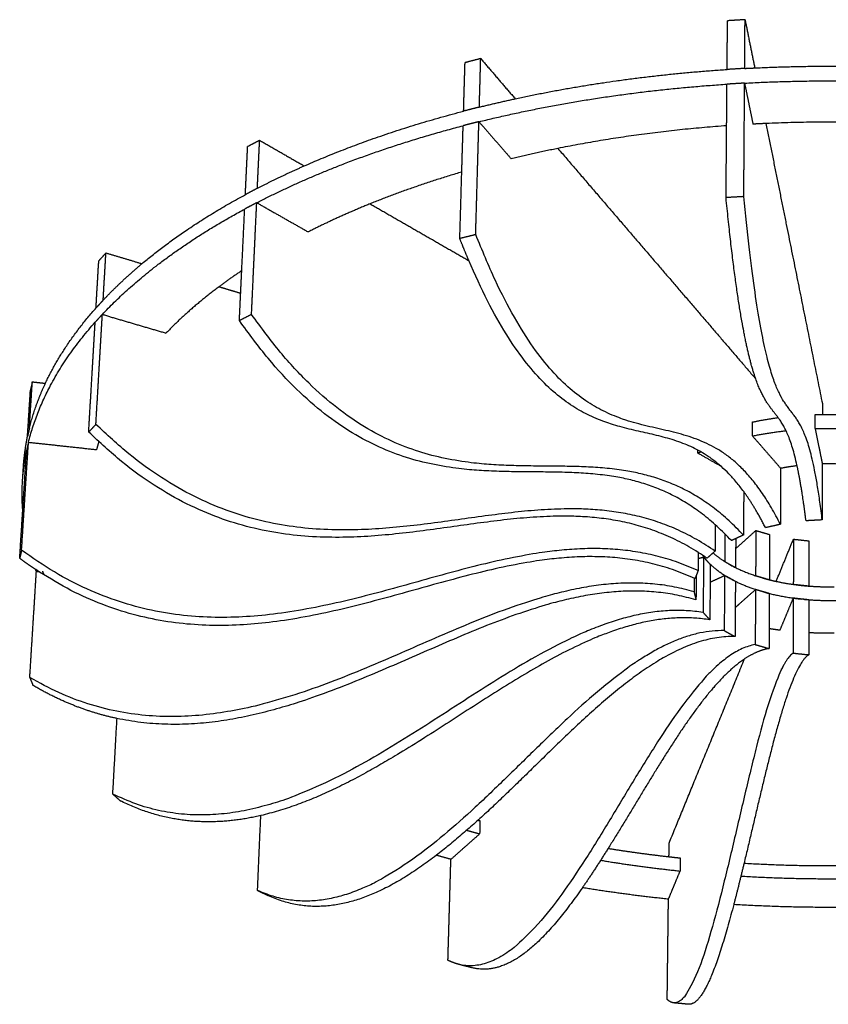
# Model space of a CAD drawing. Header units: feet. Extents: x 8592.21 to 8598.18, y 5277.47 to 5283.79.
# Tile 14 of 15: x 8595.83 to 8596.42, y 5282.83 to 5283.56. Entities that reach past the tile are written whole.
import ezdxf

# ---------------------------------------------------------------- set-up
doc = ezdxf.new("R2010")
doc.units = ezdxf.units.FT
doc.layers.add('MEDIDAS', color=7, linetype='Continuous', true_color=0xffffff)

# ---------------------------------------------------------------- blocks, each defined once
blk = doc.blocks.new('Drizzle_1.20_Iso')
at = {"layer": 'MEDIDAS', "color": 12, "lineweight": -3, "true_color": 0xc80000}
for points, weights, degree in [([(7788.493, 5316.108), (7788.503, 5317.312), (7788.513, 5318.512), (7788.523, 5319.71)], [498.000142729, 498.666809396, 499.333476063, 500.000142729], 3), ([(7789.819, 5319.788), (7789.171, 5319.749), (7788.523, 5319.71)], [499.891513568, 499.945828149, 500.000142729], 2), ([(7789.794, 5316.185), (7789.802, 5317.389), (7789.811, 5318.59), (7789.819, 5319.788)], [497.891513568, 498.558180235, 499.224846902, 499.891513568], 3), ([(7789.819, 5319.788), (7790.06, 5318.591), (7790.299, 5317.402), (7790.537, 5316.221)], [499.891513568, 501.568233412, 503.244953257, 504.921673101], 3), ([(7768.997, 5313.029), (7769.032, 5314.226), (7769.068, 5315.421), (7769.104, 5316.612)], [502.364841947, 503.031508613, 503.69817528, 504.364841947], 3), ([(7770.263, 5316.91), (7769.683, 5316.761), (7769.104, 5316.612)], [503.94214883, 504.153495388, 504.364841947], 2), ([(7770.161, 5313.324), (7770.195, 5314.523), (7770.229, 5315.718), (7770.263, 5316.91)], [501.94214883, 502.608815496, 503.275482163, 503.94214883], 3), ([(7770.263, 5316.91), (7771.119, 5315.914), (7771.97, 5314.923), (7772.816, 5313.938)], [503.94214883, 505.359314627, 506.776480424, 508.193646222], 3), ([(7772.814, 5313.938), (7780.362, 5315.576), (7788.489, 5316.106)], [428.810004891, 424.103600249, 427.3774012], 2), ([(7788.493, 5316.108), (7788.494, 5316.105), (7788.494, 5316.103)], [498.000142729, 498.003664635, 498.007186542], 2), ([(7789.794, 5316.183), (7789.144, 5316.144), (7788.494, 5316.106)], [497.894206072, 497.948517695, 498.002829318], 2), ([(7789.794, 5316.183), (7790.164, 5316.203), (7790.534, 5316.22)], [427.959049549, 428.138612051, 428.334926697], 2), ([(7790.534, 5316.22), (7799.07, 5316.624), (7807.481, 5315.774)], [428.334926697, 432.911035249, 446.589579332], 2), ([(7789.787, 5315.097), (7799.461, 5315.615), (7808.956, 5314.531)], [427.443326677, 432.178499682, 448.58347584], 2), ([(7770.131, 5312.242), (7778.865, 5314.394), (7788.48, 5315.019)], [430.247028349, 423.005260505, 426.862438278], 2), ([(7788.458, 5311.942), (7788.467, 5312.969), (7788.476, 5313.994), (7788.484, 5315.016)], [495.70721701, 496.270606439, 496.833995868, 497.397385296], 3), ([(7788.484, 5315.016), (7788.484, 5315.018), (7788.484, 5315.02), (7788.484, 5315.021)], [497.397385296, 497.398304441, 497.399223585, 497.400142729], 3), ([(7789.782, 5315.096), (7789.133, 5315.058), (7788.485, 5315.019)], [497.294588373, 497.348708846, 497.402829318], 2), ([(7788.713, 5315.035), (7788.711, 5315.035), (7788.709, 5315.035)], [497.381006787, 497.381176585, 497.381346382], 2), ([(7789.729, 5306.704), (7789.748, 5309.518), (7789.767, 5312.314), (7789.787, 5315.093)], [492.70389776, 494.232145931, 495.760394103, 497.288642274], 3), ([(7789.787, 5315.099), (7789.787, 5315.096), (7789.788, 5315.094)], [497.291513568, 497.29481967, 497.298125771], 2), ([(7789.787, 5315.097), (7789.943, 5314.333), (7790.098, 5313.573)], [497.294206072, 498.370859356, 499.447512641], 2), ([(7770.162, 5313.323), (7771.473, 5313.647), (7772.814, 5313.938)], [430.761940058, 429.656801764, 428.810004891], 2), ([(7757.2, 5308.971), (7762.626, 5311.363), (7768.998, 5313.027)], [450.504095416, 437.916155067, 431.80380816], 2), ([(7768.997, 5313.029), (7768.998, 5313.027), (7768.999, 5313.025)], [502.364841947, 502.367172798, 502.36950365], 2), ([(7770.162, 5313.323), (7769.58, 5313.175), (7768.998, 5313.027)], [501.944624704, 502.155960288, 502.367295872], 2), ([(7790.098, 5313.573), (7790.253, 5312.816), (7790.406, 5312.063)], [499.447512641, 500.524175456, 501.600838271], 2), ([(7770.131, 5312.242), (7769.948, 5312.195), (7769.764, 5312.149)], [501.344624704, 501.411209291, 501.477793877], 2), ([(7769.891, 5303.891), (7769.971, 5306.692), (7770.051, 5309.476), (7770.13, 5312.243)], [496.754533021, 498.283738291, 499.81294356, 501.34214883], 3), ([(7770.13, 5312.243), (7770.131, 5312.243), (7770.131, 5312.242)], [501.34214883, 501.343373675, 501.344598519], 2), ([(7770.131, 5312.242), (7770.732, 5311.552), (7771.331, 5310.864)], [501.344624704, 502.333612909, 503.322601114], 2), ([(7805.832, 5311.751), (7798.644, 5312.425), (7791.363, 5312.109)], [448.755325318, 436.279905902, 431.735520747], 2), ([(7753.692, 5306.251), (7760.437, 5309.726), (7768.965, 5311.946)], [459.36671208, 439.492854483, 431.289048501], 2), ([(7768.862, 5308.518), (7768.896, 5309.664), (7768.93, 5310.806), (7768.964, 5311.946)], [499.869707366, 500.501025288, 501.132343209, 501.76366113], 3), ([(7768.969, 5311.949), (7768.967, 5311.949), (7768.964, 5311.948)], [501.763239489, 501.764040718, 501.764841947], 2), ([(7768.964, 5311.946), (7768.964, 5311.947), (7768.964, 5311.947), (7768.964, 5311.948)], [501.76366113, 501.764054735, 501.764448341, 501.764841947], 3), ([(7769.759, 5312.149), (7769.364, 5312.049), (7768.969, 5311.949)], [501.47656297, 501.61990123, 501.763239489], 2), ([(7788.456, 5311.942), (7782.018, 5311.483), (7775.969, 5310.264)], [430.248417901, 427.65310636, 431.089133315], 2), ([(7788.414, 5306.628), (7788.429, 5308.406), (7788.444, 5310.178), (7788.458, 5311.942)], [492.812526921, 493.777423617, 494.742320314, 495.70721701], 3), ([(7791.363, 5312.109), (7790.885, 5312.088), (7790.406, 5312.063)], [431.735520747, 431.439955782, 431.177940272], 2), ([(7791.365, 5312.109), (7792.814, 5304.918), (7794.204, 5298.017), (7795.539, 5291.388)], [510.847083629, 521.549947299, 532.252810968, 542.955674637], 3), ([(7753.904, 5310.869), (7753.46, 5310.633), (7753.017, 5310.397)], [512.66009891, 513.007789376, 513.355479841], 2), ([(7753.739, 5307.322), (7753.794, 5308.508), (7753.849, 5309.69), (7753.904, 5310.869)], [510.66009891, 511.326765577, 511.993432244, 512.66009891], 3), ([(7753.904, 5310.869), (7755.008, 5310.235), (7756.107, 5309.603), (7757.203, 5308.972)], [512.66009891, 513.593645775, 514.52719264, 515.460739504], 3), ([(7771.331, 5310.864), (7771.927, 5310.179), (7772.521, 5309.497)], [503.322601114, 504.311599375, 505.300597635], 2), ([(7752.849, 5306.852), (7752.905, 5308.037), (7752.961, 5309.218), (7753.017, 5310.397)], [511.355479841, 512.022146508, 512.688813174, 513.355479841], 3), ([(7775.969, 5310.264), (7774.219, 5309.911), (7772.521, 5309.497)], [431.089133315, 432.093446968, 433.613035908], 2), ([(7775.971, 5310.264), (7781.016, 5304.392), (7785.893, 5298.714), (7790.611, 5293.221)], [513.550434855, 522.351060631, 531.151686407, 539.952312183], 3), ([(7753.742, 5307.321), (7755.407, 5308.181), (7757.2, 5308.971)], [459.907077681, 454.824227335, 450.504095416], 2), ([(7768.861, 5308.518), (7765.295, 5307.474), (7762.074, 5306.168)], [437.608534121, 442.281819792, 449.531474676], 2), ([(7768.715, 5303.6), (7768.764, 5305.245), (7768.813, 5306.885), (7768.862, 5308.518)], [497.177226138, 498.074719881, 498.972213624, 499.869707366], 3), ([(7753.742, 5307.321), (7753.296, 5307.085), (7752.852, 5306.851)], [510.662125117, 511.009797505, 511.357469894], 2), ([(7745.201, 5301.741), (7748.5, 5304.504), (7752.852, 5306.851)], [498.426174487, 477.58923669, 462.749908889], 2), ([(7789.729, 5306.704), (7789.071, 5306.666), (7788.414, 5306.628)], [492.70389776, 492.75821234, 492.812526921], 2), ([(7790.611, 5293.221), (7789.91, 5295.221), (7789.176, 5298.898), (7788.414, 5306.628)], [506.450457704, 500.918407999, 495.996847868, 492.812526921], 3), ([(7795.535, 5282.788), (7793.844, 5296.508), (7791.969, 5283.724), (7789.729, 5306.704)], [537.955674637, 527.623125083, 502.290606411, 492.70389776], 3), ([(7742.271, 5297.989), (7746.343, 5302.309), (7752.801, 5305.782)], [520.448373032, 484.533602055, 462.206942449], 2), ([(7752.582, 5301.226), (7752.655, 5302.749), (7752.727, 5304.267), (7752.798, 5305.779)], [508.213177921, 509.0599279, 509.906677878, 510.753427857], 3), ([(7753.69, 5306.252), (7753.244, 5306.017), (7752.798, 5305.783)], [510.06009891, 510.407789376, 510.755479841], 2), ([(7752.798, 5305.779), (7752.798, 5305.781), (7752.798, 5305.782), (7752.798, 5305.783)], [510.753427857, 510.754111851, 510.754795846, 510.755479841], 3), ([(7753.692, 5306.251), (7753.246, 5306.016), (7752.801, 5305.782)], [510.062125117, 510.409797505, 510.757469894], 2), ([(7753.306, 5297.989), (7753.434, 5300.76), (7753.562, 5303.513), (7753.69, 5306.251)], [505.472483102, 507.001384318, 508.530285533, 510.059186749], 3), ([(7753.69, 5306.252), (7753.692, 5306.251), (7753.694, 5306.25)], [510.06009891, 510.062061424, 510.064023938], 2), ([(7753.694, 5306.25), (7754.65, 5305.708), (7755.602, 5305.167)], [510.064023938, 510.867583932, 511.671143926], 2), ([(7762.074, 5306.168), (7759.673, 5305.195), (7757.499, 5304.091)], [449.531474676, 455.091291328, 462.166393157], 2), ([(7762.077, 5306.169), (7764.533, 5304.756), (7766.97, 5303.355), (7769.387, 5301.965)], [519.655758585, 521.796222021, 523.936685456, 526.077148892], 3), ([(7755.602, 5305.167), (7756.552, 5304.628), (7757.499, 5304.091)], [511.671143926, 512.475667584, 513.280191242], 2), ([(7769.891, 5303.891), (7769.303, 5303.745), (7768.715, 5303.6)], [496.754533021, 496.96587958, 497.177226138], 2), ([(7769.387, 5301.965), (7769.163, 5302.487), (7768.939, 5303.031), (7768.715, 5303.6)], [497.842101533, 497.610396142, 497.388598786, 497.177226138], 3), ([(7792.437, 5282.463), (7785.849, 5295.471), (7778.524, 5281.979), (7769.891, 5303.891)], [538.499919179, 529.26311741, 505.026346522, 496.754533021], 3), ([(7742.534, 5302.538), (7742.269, 5302.246), (7742.005, 5301.955)], [525.191989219, 525.641989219, 526.091989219], 2), ([(7742.329, 5299.044), (7742.398, 5300.212), (7742.466, 5301.376), (7742.534, 5302.538)], [523.191989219, 523.858655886, 524.525322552, 525.191989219], 3), ([(7742.534, 5302.538), (7743.424, 5302.272), (7744.313, 5302.006), (7745.201, 5301.741)], [525.191989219, 525.602422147, 526.012855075, 526.423288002], 3), ([(7741.799, 5298.464), (7741.868, 5299.631), (7741.937, 5300.795), (7742.005, 5301.955)], [524.091989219, 524.758655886, 525.425322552, 526.091989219], 3), ([(7742.332, 5299.043), (7743.635, 5300.429), (7745.201, 5301.741)], [521.045910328, 508.968421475, 498.426174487], 2), ([(7789.723, 5284.88), (7783.736, 5293.061), (7777.059, 5284.037), (7769.387, 5301.965)], [536.357226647, 526.101898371, 505.932365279, 497.842101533], 3), ([(7752.581, 5301.225), (7751.711, 5300.643), (7750.901, 5300.037)], [482.443886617, 486.943907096, 491.823768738], 2), ([(7752.503, 5299.558), (7752.53, 5300.115), (7752.556, 5300.671), (7752.582, 5301.226)], [507.288866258, 507.596970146, 507.905074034, 508.213177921], 3), ([(7750.901, 5300.037), (7748.7, 5298.391), (7746.977, 5296.602)], [491.823768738, 505.602994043, 522.410782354], 2), ([(7750.898, 5300.038), (7751.434, 5299.878), (7751.969, 5299.718), (7752.503, 5299.558)], [529.072870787, 529.323329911, 529.573789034, 529.824248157], 3), ([(7752.407, 5297.527), (7752.439, 5298.205), (7752.471, 5298.882), (7752.503, 5299.558)], [506.167864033, 506.541531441, 506.915198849, 507.288866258], 3), ([(7738.057, 5292.895), (7739.406, 5295.772), (7741.802, 5298.464)], [496.762943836, 506.836193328, 521.942286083], 2), ([(7742.064, 5298.754), (7741.933, 5298.609), (7741.802, 5298.464)], [523.642039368, 523.867677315, 524.093315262], 2), ([(7742.332, 5299.043), (7742.198, 5298.898), (7742.064, 5298.754)], [523.19336167, 523.417700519, 523.642039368], 2), ([(7742.268, 5297.99), (7742.002, 5297.701), (7741.737, 5297.412)], [522.591989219, 523.041989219, 523.491989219], 2), ([(7741.792, 5289.854), (7741.952, 5292.582), (7742.11, 5295.294), (7742.268, 5297.99)], [518.004373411, 519.53357868, 521.06278395, 522.591989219], 3), ([(7742.268, 5297.99), (7743.449, 5297.642), (7744.629, 5297.294)], [522.591989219, 523.133957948, 523.675926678], 2), ([(7753.306, 5297.989), (7752.856, 5297.758), (7752.407, 5297.527)], [505.472483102, 505.820173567, 506.167864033], 2), ([(7789.701, 5281.667), (7778.958, 5293.188), (7767.108, 5278.249), (7753.306, 5297.989)], [539.839288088, 532.908294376, 510.977331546, 505.472483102], 3), ([(7736.806, 5288.535), (7737.95, 5293.166), (7741.74, 5297.411)], [486.599144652, 497.899476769, 521.344748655], 2), ([(7741.258, 5289.285), (7741.419, 5292.01), (7741.578, 5294.719), (7741.737, 5297.412)], [518.904373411, 520.43357868, 521.96278395, 523.491989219], 3), ([(7744.629, 5297.294), (7745.804, 5296.948), (7746.977, 5296.602)], [523.675926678, 524.217223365, 524.758520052], 2), ([(7788.813, 5281.256), (7778.072, 5292.756), (7766.2, 5277.819), (7752.407, 5297.527)], [540.534669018, 533.603675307, 511.672712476, 506.167864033], 3), ([(7736.868, 5289.569), (7736.942, 5290.716), (7737.015, 5291.86), (7737.087, 5293.001)], [538.311109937, 538.977776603, 539.64444327, 540.311109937], 3), ([(7736.872, 5289.569), (7737.286, 5291.249), (7738.057, 5292.895)], [487.14211124, 491.179368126, 496.762943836], 2), ([(7737.087, 5293.001), (7737.017, 5292.69), (7736.947, 5292.379)], [540.311109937, 540.819370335, 541.327630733], 2), ([(7737.087, 5293.001), (7737.411, 5292.966), (7737.734, 5292.93), (7738.057, 5292.895)], [540.311109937, 540.369152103, 540.427194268, 540.485236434], 3), ([(7793.671, 5286.791), (7792.726, 5291.11), (7791.715, 5290.069), (7790.611, 5293.221)], [533.38564269, 526.008311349, 515.425883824, 506.450457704], 3), ([(7736.729, 5288.952), (7736.802, 5290.097), (7736.875, 5291.239), (7736.947, 5292.379)], [539.327630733, 539.9942974, 540.660964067, 541.327630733], 3), ([(7795.539, 5291.388), (7795.539, 5291.122), (7795.539, 5290.855), (7795.539, 5290.589)], [542.955674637, 542.799578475, 542.643482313, 542.487386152], 3), ([(7790.379, 5290.031), (7791.303, 5290.225), (7792.27, 5290.353)], [460.406422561, 458.368841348, 458.405728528], 2), ([(7795.005, 5289.542), (7795.005, 5290.06), (7795.006, 5290.578)], [536.059608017, 536.359608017, 536.659608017], 2), ([(7795.006, 5290.578), (7795.271, 5290.587), (7795.537, 5290.592)], [462.544948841, 463.334768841, 464.275273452], 2), ([(7795.537, 5290.592), (7796.512, 5290.607), (7797.482, 5290.556)], [464.275273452, 467.755260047, 473.298260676], 2), ([(7741.792, 5289.854), (7741.525, 5289.569), (7741.258, 5289.285)], [518.004373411, 518.454373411, 518.904373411], 2), ([(7787.603, 5280.484), (7773.884, 5289.928), (7758.938, 5273.02), (7741.792, 5289.854)], [541.842674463, 538.201840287, 519.561036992, 518.004373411], 3), ([(7790.373, 5288.996), (7790.376, 5289.514), (7790.379, 5290.031)], [536.95364895, 537.25364895, 537.55364895], 2), ([(7736.431, 5286.726), (7736.502, 5287.841), (7736.732, 5288.951)], [481.50190918, 483.28765526, 485.724109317], 2), ([(7736.868, 5289.569), (7736.798, 5289.26), (7736.729, 5288.952)], [538.311109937, 538.819370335, 539.327630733], 2), ([(7736.729, 5288.952), (7736.732, 5288.951), (7736.736, 5288.951)], [539.327630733, 539.328308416, 539.328986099], 2), ([(7736.872, 5289.569), (7736.802, 5289.26), (7736.732, 5288.951)], [538.311698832, 538.819932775, 539.328166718], 2), ([(7736.868, 5289.569), (7736.869, 5289.569), (7736.87, 5289.569)], [538.311109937, 538.311281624, 538.311453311], 2), ([(7787.017, 5279.956), (7773.316, 5289.38), (7758.376, 5272.482), (7741.258, 5289.285)], [542.742674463, 539.101840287, 520.461036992, 518.904373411], 3), ([(7790.373, 5288.996), (7791.578, 5289.247), (7792.85, 5289.387)], [459.892531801, 457.244665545, 458.10308165], 2), ([(7790.373, 5288.996), (7790.898, 5288.394), (7791.42, 5287.794)], [536.95364895, 537.943541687, 538.933434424], 2), ([(7795.005, 5289.542), (7796.789, 5289.602), (7798.551, 5289.445)], [462.02781104, 467.376966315, 479.64612926], 2), ([(7795.005, 5289.542), (7795.139, 5288.884), (7795.273, 5288.229)], [536.059608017, 537.137244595, 538.214881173], 2), ([(7736.293, 5280.548), (7736.464, 5283.226), (7736.634, 5285.888), (7736.803, 5288.535)], [533.123494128, 534.652699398, 536.181904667, 537.711109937], 3), ([(7736.798, 5288.514), (7736.73, 5288.216), (7736.663, 5287.918)], [537.745299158, 538.236464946, 538.727630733], 2), ([(7736.803, 5288.535), (7736.8, 5288.525), (7736.798, 5288.514)], [537.711109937, 537.728204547, 537.745299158], 2), ([(7736.803, 5288.535), (7738.064, 5288.398), (7739.325, 5288.261)], [537.711109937, 537.936473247, 538.161836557], 2), ([(7739.325, 5288.261), (7740.582, 5288.125), (7741.839, 5287.988)], [538.161836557, 538.386920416, 538.612004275], 2), ([(7742.005, 5288.57), (7741.916, 5288.28), (7741.839, 5287.988)], [489.190870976, 488.329097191, 487.522685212], 2), ([(7795.273, 5288.229), (7795.301, 5288.092), (7795.329, 5287.955)], [538.214881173, 538.44070355, 538.666525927], 2), ([(7736.365, 5285.697), (7736.436, 5286.799), (7736.661, 5287.896)], [480.96988365, 482.73383259, 485.13470273], 2), ([(7736.38, 5283.488), (7736.474, 5284.969), (7736.568, 5286.446), (7736.663, 5287.918)], [536.170013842, 537.022552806, 537.87509177, 538.727630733], 3), ([(7736.665, 5287.916), (7736.665, 5287.917), (7736.666, 5287.918)], [485.178515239, 485.181129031, 485.183743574], 2), ([(7786.327, 5287.736), (7786.328, 5287.841), (7786.329, 5287.947)], [482.160269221, 482.214976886, 482.26968455], 2), ([(7786.327, 5287.736), (7786.432, 5287.782), (7786.539, 5287.827)], [482.160269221, 481.125974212, 480.135761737], 2), ([(7786.327, 5287.736), (7787.166, 5287.26), (7788.002, 5286.786)], [539.029102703, 539.817016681, 540.604930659], 2), ([(7791.42, 5287.794), (7791.937, 5287.2), (7792.452, 5286.608)], [538.933434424, 539.916676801, 540.899919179], 2), ([(7795.329, 5287.955), (7795.433, 5287.445), (7795.537, 5286.936)], [538.666525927, 539.511100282, 540.355674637], 2), ([(7736.365, 5285.697), (7736.398, 5286.212), (7736.431, 5286.726)], [480.969845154, 481.235857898, 481.501870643], 2), ([(7736.406, 5286.21), (7736.415, 5286.468), (7736.431, 5286.726)], [480.714705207, 481.091087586, 481.50190918], 2), ([(7788.002, 5286.786), (7788.02, 5286.775), (7788.039, 5286.765)], [540.604930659, 540.622267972, 540.639605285], 2), ([(7793.669, 5286.791), (7793.048, 5286.715), (7792.451, 5286.598)], [461.524848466, 461.207668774, 462.811068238], 2), ([(7794.33, 5282.723), (7794.112, 5284.462), (7793.893, 5285.775), (7793.671, 5286.791)], [538.064303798, 536.732128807, 535.150610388, 533.38564269], 3), ([(7795.537, 5286.936), (7795.536, 5285.557), (7795.535, 5284.174), (7795.535, 5282.788)], [540.355674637, 539.555674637, 538.755674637, 537.955674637], 3), ([(7797.484, 5286.873), (7796.515, 5286.949), (7795.536, 5286.926)], [481.373381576, 471.671142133, 466.699009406], 2), ([(7792.452, 5286.608), (7792.447, 5285.231), (7792.442, 5283.849), (7792.437, 5282.463)], [540.899919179, 540.099919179, 539.299919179, 538.499919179], 3), ([(7736.441, 5282.86), (7736.274, 5284.277), (7736.365, 5285.697)], [477.5026166, 478.716590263, 480.96988365], 2), ([(7789.723, 5284.879), (7789.716, 5283.811), (7789.708, 5282.74), (7789.701, 5281.667)], [541.69968589, 541.079553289, 540.459420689, 539.839288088], 3), ([(7791.334, 5282.212), (7790.8, 5283.263), (7790.263, 5284.141), (7789.723, 5284.88)], [538.922612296, 538.163151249, 537.302285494, 536.357226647], 3), ([(7736.153, 5279.941), (7736.229, 5281.127), (7736.304, 5282.309), (7736.38, 5283.488)], [534.140014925, 534.816681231, 535.493347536, 536.170013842], 3), ([(7787.621, 5282.425), (7787.615, 5281.779), (7787.609, 5281.132), (7787.603, 5280.484)], [542.968196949, 542.593022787, 542.217848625, 541.842674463], 3), ([(7792.437, 5282.463), (7791.885, 5282.337), (7791.334, 5282.212)], [538.499919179, 538.711265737, 538.922612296], 2), ([(7795.535, 5282.788), (7794.932, 5282.755), (7794.33, 5282.723)], [537.955674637, 538.009989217, 538.064303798], 2), ([(7788.336, 5281.749), (7788.33, 5281.065), (7788.325, 5280.379), (7788.319, 5279.693)], [556.252068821, 555.845210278, 555.438351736, 555.031493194], 3), ([(7789.125, 5280.662), (7789.622, 5281.108), (7790.121, 5281.555), (7790.621, 5282.004)], [561.215171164, 560.431112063, 559.647052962, 558.86299386], 3), ([(7789.701, 5281.667), (7789.415, 5281.535), (7789.13, 5281.403)], [539.839288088, 540.062675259, 540.286062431], 2), ([(7790.621, 5282.004), (7790.614, 5280.891), (7790.608, 5279.776), (7790.602, 5278.658)], [558.86299386, 558.198414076, 557.533834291, 556.869254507], 3), ([(7790.621, 5282.004), (7791.128, 5281.855), (7791.635, 5281.707)], [558.86299386, 559.122801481, 559.382609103], 2), ([(7791.635, 5281.707), (7791.63, 5280.591), (7791.625, 5279.473), (7791.62, 5278.352)], [559.382609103, 558.715942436, 558.049275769, 557.382609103], 3), ([(7789.13, 5281.403), (7788.971, 5281.329), (7788.813, 5281.256)], [540.286062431, 540.410365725, 540.534669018], 2), ([(7789.13, 5281.402), (7789.129, 5281.155), (7789.127, 5280.909), (7789.125, 5280.662)], [557.082031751, 556.935147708, 556.788263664, 556.641379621], 3), ([(7792.125, 5278.243), (7792.547, 5279.276), (7792.973, 5280.315), (7793.401, 5281.362)], [565.503874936, 563.664507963, 561.825140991, 559.985774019], 3), ([(7793.401, 5281.362), (7793.398, 5280.25), (7793.395, 5279.136), (7793.392, 5278.019)], [559.985774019, 559.320919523, 558.656065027, 557.991210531], 3), ([(7793.401, 5281.362), (7793.971, 5281.3), (7794.54, 5281.239)], [559.985774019, 560.093808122, 560.201842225], 2), ([(7794.54, 5281.239), (7794.539, 5280.124), (7794.537, 5279.007), (7794.535, 5277.887)], [560.201842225, 559.535175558, 558.868508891, 558.201842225], 3), ([(7736.293, 5280.548), (7736.223, 5280.244), (7736.153, 5279.941)], [533.123494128, 533.631754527, 534.140014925], 2), ([(7786.347, 5279.037), (7771.103, 5286.056), (7754.741, 5266.925), (7736.293, 5280.548)], [544.313972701, 544.62558552, 529.93722922, 533.123494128], 3), ([(7786.361, 5280.387), (7786.356, 5279.937), (7786.352, 5279.487), (7786.347, 5279.037)], [545.098614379, 544.837067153, 544.575519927, 544.313972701], 3), ([(7786.654, 5280.199), (7786.809, 5279.976), (7787.003, 5279.761)], [471.44383461, 472.474860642, 474.548457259], 2), ([(7787.603, 5280.484), (7787.31, 5280.22), (7787.017, 5279.956)], [541.842674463, 542.292674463, 542.742674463], 2), ([(7787.452, 5280.348), (7787.992, 5279.875), (7788.717, 5279.472)], [480.458893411, 487.969411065, 501.403622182], 2), ([(7789.125, 5280.662), (7789.122, 5280.192), (7789.118, 5279.722), (7789.115, 5279.251)], [556.641379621, 556.362183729, 556.082987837, 555.803791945], 3), ([(7737.337, 5279.111), (7736.943, 5279.373), (7736.548, 5279.65), (7736.153, 5279.941)], [533.958375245, 534.010817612, 534.071254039, 534.140014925], 3), ([(7786.117, 5278.446), (7771.229, 5285.301), (7755.288, 5267.175), (7737.337, 5279.111)], [545.330493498, 545.635381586, 531.580725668, 533.958375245], 3), ([(7786.355, 5279.943), (7786.555, 5279.989), (7786.755, 5280.034)], [552.228549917, 552.149550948, 552.070551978], 2), ([(7786.755, 5280.034), (7786.742, 5278.675), (7786.729, 5277.312), (7786.715, 5275.945)], [552.070551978, 551.270551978, 550.470551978, 549.670551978], 3), ([(7787.251, 5279.488), (7787.003, 5279.761), (7786.755, 5280.034)], [553.019936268, 552.545244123, 552.070551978], 2), ([(7787.003, 5279.761), (7787.656, 5279.041), (7788.709, 5278.458)], [474.548457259, 481.6283481, 500.861981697], 2), ([(7787.251, 5279.488), (7787.238, 5278.13), (7787.226, 5276.769), (7787.213, 5275.403)], [553.019936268, 552.219936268, 551.419936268, 550.619936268], 3), ([(7788.717, 5279.472), (7788.518, 5279.582), (7788.319, 5279.693)], [555.417650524, 555.224571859, 555.031493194], 2), ([(7788.717, 5279.472), (7789.765, 5278.89), (7791.111, 5278.499)], [501.403622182, 522.1795376, 557.122801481], 2), ([(7789.115, 5279.251), (7788.916, 5279.361), (7788.718, 5279.471)], [555.803791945, 555.611243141, 555.418694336], 2), ([(7736.899, 5271.131), (7737.063, 5273.755), (7737.226, 5276.366), (7737.389, 5278.962)], [549.34988547, 550.879090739, 552.408296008, 553.937501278], 3), ([(7737.392, 5278.962), (7737.364, 5279.036), (7737.337, 5279.111)], [476.130166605, 476.118609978, 476.109986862], 2), ([(7737.392, 5278.962), (7737.469, 5278.966), (7737.547, 5278.97)], [553.937245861, 553.929955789, 553.922665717], 2), ([(7737.988, 5278.691), (7737.92, 5278.838), (7737.855, 5278.987)], [477.063576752, 476.989920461, 476.92799851], 2), ([(7786.347, 5279.037), (7786.232, 5278.741), (7786.117, 5278.446)], [544.313972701, 544.822233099, 545.330493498], 2), ([(7786.046, 5277.472), (7770.817, 5281.984), (7754.725, 5260.634), (7736.899, 5271.131)], [547.011275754, 551.550731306, 541.090217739, 549.34988547], 3), ([(7786.056, 5278.473), (7786.053, 5278.14), (7786.049, 5277.806), (7786.046, 5277.472)], [547.5947512, 547.400259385, 547.205767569, 547.011275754], 3), ([(7786.208, 5278.679), (7786.201, 5278.079), (7786.195, 5277.479), (7786.189, 5276.877)], [549.097998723, 548.746936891, 548.395875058, 548.044813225], 3), ([(7787.237, 5278.185), (7787.239, 5278.186), (7787.242, 5278.187)], [555.296494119, 555.294638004, 555.292781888], 2), ([(7787.242, 5278.187), (7787.776, 5278.433), (7788.311, 5278.679)], [555.292781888, 554.862137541, 554.431493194], 2), ([(7788.311, 5278.679), (7788.3, 5277.324), (7788.288, 5275.964), (7788.277, 5274.601)], [554.431493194, 553.631493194, 552.831493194, 552.031493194], 3), ([(7789.107, 5278.238), (7788.709, 5278.458), (7788.311, 5278.679)], [555.203791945, 554.817642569, 554.431493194], 2), ([(7788.709, 5278.458), (7789.618, 5277.955), (7790.757, 5277.594)], [500.861981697, 518.737533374, 547.111077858], 2), ([(7789.107, 5278.238), (7789.097, 5276.884), (7789.087, 5275.526), (7789.077, 5274.164)], [555.203791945, 554.403791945, 553.603791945, 552.803791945], 3), ([(7791.62, 5278.352), (7791.111, 5278.499), (7790.602, 5278.647)], [557.382609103, 557.122801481, 556.86299386], 2), ([(7791.111, 5278.499), (7791.361, 5278.427), (7791.62, 5278.362)], [557.122801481, 550.517966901, 544.452642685], 2), ([(7791.62, 5278.362), (7791.869, 5278.299), (7792.124, 5278.243)], [544.452642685, 538.728981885, 533.485761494], 2), ([(7792.124, 5278.243), (7793.016, 5278.05), (7793.963, 5277.948)], [533.485761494, 515.972601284, 503.819534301], 2), ([(7794.535, 5277.887), (7793.963, 5277.948), (7793.392, 5278.009)], [558.201842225, 558.093808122, 557.985774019], 2), ([(7786.189, 5276.877), (7772.778, 5280.854), (7758.781, 5264.828), (7743.352, 5268.1)], [548.044813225, 552.045697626, 544.394733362, 548.177788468], 3), ([(7786.046, 5277.472), (7786.117, 5277.174), (7786.189, 5276.877)], [547.011275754, 547.52804449, 548.044813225], 2), ([(7789.404, 5276.58), (7789.999, 5277.107), (7790.596, 5277.635)], [558.127187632, 557.195090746, 556.26299386], 2), ([(7790.596, 5277.635), (7790.588, 5276.283), (7790.58, 5274.927), (7790.572, 5273.566)], [556.26299386, 555.46299386, 554.66299386, 553.86299386], 3), ([(7791.106, 5277.488), (7790.851, 5277.562), (7790.596, 5277.635)], [556.522801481, 556.392897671, 556.26299386], 2), ([(7791.106, 5277.488), (7792.449, 5277.099), (7793.961, 5276.938)], [556.522801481, 522.903692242, 503.277893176], 2), ([(7791.615, 5277.34), (7791.36, 5277.414), (7791.106, 5277.488)], [556.782609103, 556.652705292, 556.522801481], 2), ([(7791.615, 5277.34), (7791.609, 5275.989), (7791.603, 5274.633), (7791.596, 5273.274)], [556.782609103, 555.982609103, 555.182609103, 554.382609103], 3), ([(7793.963, 5277.948), (7794.248, 5277.918), (7794.535, 5277.896)], [503.819534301, 500.283903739, 497.201937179], 2), ([(7794.535, 5277.896), (7795.475, 5277.824), (7796.424, 5277.846)], [497.201937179, 487.384936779, 482.17088462], 2), ([(7789.092, 5276.304), (7789.248, 5276.442), (7789.404, 5276.58)], [558.617543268, 558.37236545, 558.127187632], 2), ([(7792.897, 5275.812), (7793.142, 5276.405), (7793.389, 5276.999)], [559.491320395, 558.438547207, 557.385774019], 2), ([(7793.389, 5276.999), (7793.385, 5275.648), (7793.381, 5274.294), (7793.378, 5272.935)], [557.385774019, 556.585774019, 555.785774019, 554.985774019], 3), ([(7794.534, 5276.877), (7793.961, 5276.938), (7793.389, 5276.999)], [557.601842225, 557.493808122, 557.385774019], 2), ([(7794.135, 5276.92), (7795.372, 5276.8), (7796.629, 5276.841)], [501.158802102, 486.846667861, 480.596975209], 2), ([(7794.534, 5276.877), (7794.532, 5276.066), (7794.531, 5275.253), (7794.53, 5274.44)], [557.601842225, 557.121091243, 556.64034026, 556.159589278], 3), ([(7786.715, 5275.945), (7772.965, 5278.113), (7758.645, 5254.764), (7743.043, 5262.509)], [549.670551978, 558.299393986, 551.928266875, 565.095190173], 3), ([(7786.715, 5275.945), (7786.964, 5275.674), (7787.213, 5275.403)], [549.670551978, 550.145244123, 550.619936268], 2), ([(7792.405, 5274.627), (7792.65, 5275.219), (7792.897, 5275.812)], [561.611108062, 560.551214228, 559.491320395], 2), ([(7787.213, 5275.403), (7776.576, 5277.086), (7765.71, 5263.631), (7753.993, 5260.919)], [550.619936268, 557.279125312, 555.004683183, 559.671250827], 3), ([(7788.277, 5274.601), (7777.26, 5274.798), (7765.926, 5249.825), (7753.75, 5255.378)], [552.031493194, 564.210968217, 561.390474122, 578.818149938], 3), ([(7788.277, 5274.601), (7788.678, 5274.382), (7789.077, 5274.164)], [552.031493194, 552.417642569, 552.803791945], 2), ([(7792.405, 5274.627), (7792.001, 5274.678), (7791.603, 5274.741)], [512.105562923, 515.888571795, 520.107988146], 2), ([(7794.53, 5274.44), (7794.529, 5273.898), (7794.528, 5273.357), (7794.527, 5272.814)], [556.159589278, 555.84034026, 555.521091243, 555.201842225], 3), ([(7796.425, 5274.406), (7795.475, 5274.392), (7794.53, 5274.44)], [486.196752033, 489.953352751, 495.759844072], 2), ([(7789.077, 5274.164), (7781.87, 5274.298), (7774.626, 5263.839), (7766.982, 5257.981)], [552.803791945, 560.709344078, 562.295179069, 567.200632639], 3), ([(7790.572, 5273.566), (7783.49, 5272.364), (7776.283, 5247.936), (7768.618, 5249.919)], [553.86299386, 568.204391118, 568.544000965, 587.151314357], 3), ([(7793.378, 5272.935), (7790.511, 5270.988), (7787.603, 5246.77), (7784.535, 5247.065)], [554.985774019, 570.518400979, 572.531525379, 591.901459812], 3), ([(7791.596, 5273.274), (7790.988, 5273.172), (7790.381, 5272.903), (7789.774, 5272.499)], [554.382609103, 555.583346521, 556.685932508, 557.709306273], 3), ([(7790.572, 5273.566), (7791.085, 5273.42), (7791.596, 5273.274)], [553.86299386, 554.122801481, 554.382609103], 2), ([(7793.378, 5272.935), (7793.953, 5272.875), (7794.527, 5272.814)], [554.985774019, 555.093808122, 555.201842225], 2), ([(7789.774, 5272.499), (7786.455, 5270.287), (7783.123, 5263.964), (7779.692, 5258.491)], [557.709306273, 563.379378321, 566.617801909, 570.645829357], 3), ([(7784.204, 5258.885), (7786.006, 5263.289), (7787.862, 5267.825), (7789.774, 5272.499)], [602.340905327, 593.545763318, 584.750621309, 575.9554793], 3), ([(7794.527, 5272.814), (7792.94, 5271.75), (7791.368, 5264.125), (7789.746, 5257.396)], [555.201842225, 563.605982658, 568.052289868, 573.43145903], 3), ([(7736.899, 5271.131), (7737.017, 5270.84), (7737.134, 5270.55)], [549.34988547, 549.866654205, 550.383422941], 2), ([(7743.352, 5268.1), (7741.291, 5268.537), (7739.217, 5269.322), (7737.134, 5270.55)], [548.177788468, 548.687036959, 549.403477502, 550.383422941], 3), ([(7743.043, 5262.509), (7743.147, 5264.38), (7743.251, 5266.243), (7743.354, 5268.099)], [565.095190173, 566.205173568, 567.315156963, 568.425140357], 3), ([(7743.043, 5262.509), (7743.322, 5262.257), (7743.601, 5262.005)], [565.095190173, 565.569882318, 566.044574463], 2), ([(7753.993, 5260.919), (7750.564, 5260.125), (7747.095, 5260.269), (7743.601, 5262.005)], [559.671250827, 561.051526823, 563.039041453, 566.044574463], 3), ([(7753.75, 5255.378), (7753.831, 5257.232), (7753.912, 5259.079), (7753.993, 5260.919)], [578.818149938, 579.936591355, 581.055032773, 582.173474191], 3), ([(7770.066, 5260.577), (7770.137, 5260.557), (7770.209, 5260.538)], [587.125380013, 587.545983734, 587.968183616], 2), ([(7770.209, 5260.538), (7770.196, 5260.052), (7770.183, 5259.565)], [590.610539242, 590.310539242, 590.010539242], 2), ([(7769.23, 5259.833), (7769.704, 5259.697), (7770.183, 5259.565)], [581.814274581, 584.557097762, 587.370867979], 2), ([(7769.117, 5258.622), (7769.649, 5259.093), (7770.183, 5259.565)], [591.88564597, 590.948092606, 590.010539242], 2), ([(7768.056, 5257.683), (7768.586, 5258.152), (7769.117, 5258.622)], [593.763080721, 592.824363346, 591.88564597], 2), ([(7779.692, 5258.491), (7779.059, 5257.481), (7778.423, 5256.501), (7777.784, 5255.581)], [570.645829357, 571.395746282, 572.173031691, 572.998472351], 3), ([(7779.692, 5258.492), (7781.916, 5258.135), (7784.192, 5257.876)], [554.799712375, 547.713731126, 541.703988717], 2), ([(7784.192, 5257.876), (7784.196, 5258.213), (7784.2, 5258.549), (7784.204, 5258.885)], [601.707066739, 601.918346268, 602.129625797, 602.340905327], 3), ([(7766.982, 5257.981), (7762.903, 5254.856), (7758.75, 5253.075), (7754.559, 5254.987)], [567.200632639, 569.852633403, 573.474869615, 579.590448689], 3), ([(7768.058, 5257.684), (7767.518, 5257.831), (7766.984, 5257.983)], [591.323467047, 588.360142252, 585.473018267], 2), ([(7767.839, 5250.216), (7767.912, 5252.718), (7767.984, 5255.207), (7768.056, 5257.683)], [589.175464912, 590.704670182, 592.233875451, 593.763080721], 3), ([(7779.134, 5257.613), (7782.033, 5257.132), (7785.018, 5256.819)], [556.004161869, 546.595514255, 539.016937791], 2), ([(7784.192, 5257.876), (7784.61, 5257.829), (7785.029, 5257.785)], [541.703988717, 540.614315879, 539.560025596], 2), ([(7785.029, 5257.785), (7785.024, 5257.302), (7785.018, 5256.819)], [596.102531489, 595.802531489, 595.502531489], 2), ([(7789.746, 5257.396), (7789.493, 5256.345), (7789.238, 5255.315), (7788.983, 5254.338)], [573.43145903, 574.281462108, 575.154758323, 576.070644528], 3), ([(7789.747, 5257.398), (7794.274, 5257.13), (7798.826, 5257.252)], [529.009594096, 520.207718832, 515.119056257], 2), ([(7784.584, 5255.773), (7784.801, 5256.295), (7785.018, 5256.819)], [597.620403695, 596.561467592, 595.502531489], 2), ([(7789.512, 5256.446), (7794.215, 5256.159), (7798.945, 5256.29)], [528.931101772, 519.703656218, 514.474021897], 2), ([(7777.784, 5255.581), (7775.094, 5251.715), (7772.361, 5248.951), (7769.603, 5249.664)], [572.998472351, 576.496839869, 580.860180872, 587.670929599], 3), ([(7784.154, 5254.734), (7780.924, 5255.069), (7777.786, 5255.585)], [542.729713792, 550.284925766, 559.64774508], 2), ([(7784.153, 5254.733), (7784.368, 5255.252), (7784.584, 5255.773)], [599.740905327, 598.680654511, 597.620403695], 2), ([(7753.75, 5255.378), (7754.154, 5255.182), (7754.559, 5254.987)], [578.818149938, 579.204299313, 579.590448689], 2), ([(7784.062, 5247.318), (7784.092, 5249.802), (7784.123, 5252.274), (7784.153, 5254.733)], [595.153289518, 596.682494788, 598.211700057, 599.740905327], 3), ([(7788.983, 5254.338), (7787.876, 5250.104), (7786.752, 5246.852), (7785.617, 5246.961)], [576.070644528, 580.07107957, 584.884043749, 592.117528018], 3), ([(7799.212, 5254.171), (7794.083, 5254.029), (7788.982, 5254.338)], [518.180282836, 523.465312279, 532.724149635], 2), ([(7768.618, 5249.919), (7768.358, 5249.986), (7768.098, 5250.084), (7767.839, 5250.216)], [587.151314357, 587.803150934, 588.477405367, 589.175464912], 3), ([(7769.603, 5249.664), (7769.111, 5249.791), (7768.618, 5249.919)], [587.670929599, 587.411121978, 587.151314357], 2), ([(7769.603, 5249.664), (7769.439, 5249.706), (7769.276, 5249.761), (7769.112, 5249.828)], [587.670929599, 588.08005831, 588.498018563, 588.925153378], 3), ([(7784.535, 5247.065), (7784.377, 5247.08), (7784.22, 5247.163), (7784.062, 5247.318)], [591.901459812, 592.934475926, 594.016858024, 595.153289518], 3), ([(7785.617, 5246.961), (7785.076, 5247.013), (7784.535, 5247.065)], [592.117528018, 592.009493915, 591.901459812], 2)]:
    blk.add_rational_spline(points, weights, degree=degree, dxfattribs=at)

msp = doc.modelspace()

# ---------------------------------------------------------------- block references
at = {"xscale": 0.00999998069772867, "yscale": 0.00999998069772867, "zscale": 0.00999998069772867}
msp.add_blockref('Drizzle_1.20_Iso', (8518.46507, 5230.35995), dxfattribs=at)

doc.saveas('drawing.dxf')
